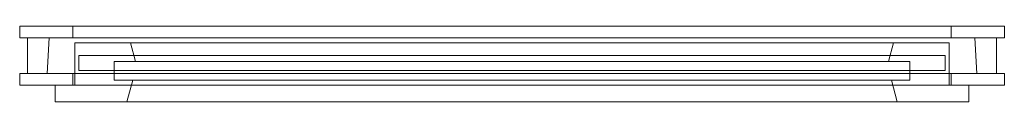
# Model space of a CAD drawing. Header units: millimetres. Extents: x -1287 to -287, y 393 to 470.
import ezdxf

# ---------------------------------------------------------------- set-up
doc = ezdxf.new("R2010")
doc.units = ezdxf.units.MM
doc.layers.add('A-GLAZ', color=151, linetype='Continuous', lineweight=9)

# ---------------------------------------------------------------- blocks, each defined once
blk = doc.blocks.new('4_1 REH_ED-60 H T79  - 4_1 REH_ED-60 H T79 -351338-_3D_')
at = {"layer": 'A-GLAZ'}
mesh = blk.add_polyface(dxfattribs=at)
corners = [(364, 100, 236), (-564, 100, 236), (-564, 117, 236), (364, 117, 236)]
mesh.append_faces([[corners[k] for k in face] for face in [(0, 1, 2, 3)]])
mesh = blk.add_polyface(dxfattribs=at)
corners = [(-564, 100, 236), (-564, 100, 1464), (-564, 117, 1464), (-564, 117, 236)]
mesh.append_faces([[corners[k] for k in face] for face in [(0, 1, 2, 3)]])
mesh = blk.add_polyface(dxfattribs=at)
corners = [(-564, 100, 1464), (364, 100, 1464), (364, 117, 1464), (-564, 117, 1464)]
mesh.append_faces([[corners[k] for k in face] for face in [(0, 1, 2, 3)]])
mesh = blk.add_polyface(dxfattribs=at)
corners = [(364, 117, 236), (-564, 117, 236), (-564, 117, 1464), (364, 117, 1464), (291.3, 117, 1391.3), (-491.3, 117, 1391.3), (-491.3, 117, 308.7), (291.3, 117, 308.7)]
mesh.append_faces([[corners[k] for k in face] for face in [(2, 5, 6, 1), (1, 6, 7, 0)]], dxfattribs={"vtx0": -1, "vtx2": -1})
mesh.append_faces([[corners[k] for k in face] for face in [(4, 5, 2, 3), (7, 4, 3, 0)]], dxfattribs={"vtx1": -1, "vtx3": -1})
mesh = blk.add_polyface(dxfattribs=at)
corners = [(291.3, 117, 308.7), (-491.3, 117, 308.7), (-485.3, 95, 314.7), (285.3, 95, 314.7)]
mesh.append_faces([[corners[k] for k in face] for face in [(0, 1, 2, 3)]])
mesh = blk.add_polyface(dxfattribs=at)
corners = [(-491.3, 117, 308.7), (-491.3, 117, 1391.3), (-485.3, 95, 1385.3), (-485.3, 95, 314.7)]
mesh.append_faces([[corners[k] for k in face] for face in [(0, 1, 2, 3)]])
mesh = blk.add_polyface(dxfattribs=at)
corners = [(-491.3, 117, 1391.3), (291.3, 117, 1391.3), (285.3, 95, 1385.3), (-485.3, 95, 1385.3)]
mesh.append_faces([[corners[k] for k in face] for face in [(0, 1, 2, 3)]])
mesh = blk.add_polyface(dxfattribs=at)
corners = [(291.3, 117, 1391.3), (291.3, 117, 308.7), (285.3, 95, 314.7), (285.3, 95, 1385.3)]
mesh.append_faces([[corners[k] for k in face] for face in [(0, 1, 2, 3)]])
mesh = blk.add_polyface(dxfattribs=at)
corners = [(364, 100, 1464), (364, 100, 236), (364, 117, 236), (364, 117, 1464)]
mesh.append_faces([[corners[k] for k in face] for face in [(0, 1, 2, 3)]])
mesh = blk.add_polyface(dxfattribs=at)
corners = [(-600, 100, 200), (400, 100, 200), (400, 88, 200), (-600, 88, 200)]
mesh.append_faces([[corners[k] for k in face] for face in [(0, 1, 2, 3)]])
mesh = blk.add_polyface(dxfattribs=at)
corners = [(400, 100, 1500), (-600, 100, 1500), (-600, 88, 1500), (400, 88, 1500)]
mesh.append_faces([[corners[k] for k in face] for face in [(0, 1, 2, 3)]])
mesh = blk.add_polyface(dxfattribs=at)
corners = [(-600, 100, 200), (-600, 100, 1500), (400, 100, 1500), (400, 100, 200), (346, 100, 254), (346, 100, 1446), (-546, 100, 1446), (-546, 100, 254)]
mesh.append_faces([[corners[k] for k in face] for face in [(2, 5, 6, 1), (1, 6, 7, 0)]], dxfattribs={"vtx0": -1, "vtx2": -1})
mesh.append_faces([[corners[k] for k in face] for face in [(4, 5, 2, 3), (7, 4, 3, 0)]], dxfattribs={"vtx1": -1, "vtx3": -1})
mesh = blk.add_polyface(dxfattribs=at)
corners = [(-600, 100, 1500), (-600, 100, 200), (-600, 88, 200), (-600, 88, 1500)]
mesh.append_faces([[corners[k] for k in face] for face in [(0, 1, 2, 3)]])
mesh = blk.add_polyface(dxfattribs=at)
corners = [(364, 100, 1464), (-564, 100, 1464), (-564, 100, 236), (364, 100, 236), (344, 100, 256), (-544, 100, 256), (-544, 100, 1444), (344, 100, 1444)]
mesh.append_faces([[corners[k] for k in face] for face in [(2, 5, 6, 1), (1, 6, 7, 0)]], dxfattribs={"vtx0": -1, "vtx2": -1})
mesh.append_faces([[corners[k] for k in face] for face in [(4, 5, 2, 3), (7, 4, 3, 0)]], dxfattribs={"vtx1": -1, "vtx3": -1})
mesh = blk.add_polyface(dxfattribs=at)
corners = [(-546, 88, 254), (346, 88, 254), (346, 100, 254), (-546, 100, 254)]
mesh.append_faces([[corners[k] for k in face] for face in [(0, 1, 2, 3)]])
mesh = blk.add_polyface(dxfattribs=at)
corners = [(346, 88, 1446), (-546, 88, 1446), (-546, 100, 1446), (346, 100, 1446)]
mesh.append_faces([[corners[k] for k in face] for face in [(0, 1, 2, 3)]])
mesh = blk.add_polyface(dxfattribs=at)
corners = [(-546, 88, 1446), (-546, 88, 254), (-546, 100, 254), (-546, 100, 1446)]
mesh.append_faces([[corners[k] for k in face] for face in [(0, 1, 2, 3)]])
mesh = blk.add_polyface(dxfattribs=at)
corners = [(344, 57, 256), (-544, 57, 256), (-544, 100, 256), (344, 100, 256)]
mesh.append_faces([[corners[k] for k in face] for face in [(0, 1, 2, 3)]])
mesh = blk.add_polyface(dxfattribs=at)
corners = [(-544, 57, 256), (-544, 57, 1444), (-544, 100, 1444), (-544, 100, 256)]
mesh.append_faces([[corners[k] for k in face] for face in [(0, 1, 2, 3)]])
mesh = blk.add_polyface(dxfattribs=at)
corners = [(-544, 57, 1444), (344, 57, 1444), (344, 100, 1444), (-544, 100, 1444)]
mesh.append_faces([[corners[k] for k in face] for face in [(0, 1, 2, 3)]])
mesh = blk.add_polyface(dxfattribs=at)
corners = [(304, 95, 296), (-504, 95, 296), (-504, 76, 296), (304, 76, 296)]
mesh.append_faces([[corners[k] for k in face] for face in [(0, 1, 2, 3)]])
mesh = blk.add_polyface(dxfattribs=at)
corners = [(-504, 95, 296), (-504, 95, 1404), (-504, 76, 1404), (-504, 76, 296)]
mesh.append_faces([[corners[k] for k in face] for face in [(0, 1, 2, 3)]])
mesh = blk.add_polyface(dxfattribs=at)
corners = [(304, 95, 1404), (-504, 95, 1404), (-504, 95, 296), (304, 95, 296), (285.3, 95, 314.7), (-485.3, 95, 314.7), (-485.3, 95, 1385.3), (285.3, 95, 1385.3)]
mesh.append_faces([[corners[k] for k in face] for face in [(2, 5, 6, 1), (1, 6, 7, 0)]], dxfattribs={"vtx0": -1, "vtx2": -1})
mesh.append_faces([[corners[k] for k in face] for face in [(4, 5, 2, 3), (7, 4, 3, 0)]], dxfattribs={"vtx1": -1, "vtx3": -1})
mesh = blk.add_polyface(dxfattribs=at)
corners = [(-504, 95, 1404), (304, 95, 1404), (304, 76, 1404), (-504, 76, 1404)]
mesh.append_faces([[corners[k] for k in face] for face in [(0, 1, 2, 3)]])
mesh = blk.add_polyface(dxfattribs=at)
corners = [(304, 95, 1404), (304, 95, 296), (304, 76, 296), (304, 76, 1404)]
mesh.append_faces([[corners[k] for k in face] for face in [(0, 1, 2, 3)]])
mesh = blk.add_polyface(dxfattribs=at)
corners = [(344, 57, 1444), (344, 57, 256), (344, 100, 256), (344, 100, 1444)]
mesh.append_faces([[corners[k] for k in face] for face in [(0, 1, 2, 3)]])
mesh = blk.add_polyface(dxfattribs=at)
corners = [(346, 88, 254), (346, 88, 1446), (346, 100, 1446), (346, 100, 254)]
mesh.append_faces([[corners[k] for k in face] for face in [(0, 1, 2, 3)]])
mesh = blk.add_polyface(dxfattribs=at)
corners = [(400, 100, 200), (400, 100, 1500), (400, 88, 1500), (400, 88, 200)]
mesh.append_faces([[corners[k] for k in face] for face in [(0, 1, 2, 3)]])
mesh = blk.add_polyface(dxfattribs=at)
corners = [(400, 88, 200), (400, 88, 1500), (-600, 88, 1500), (-600, 88, 200), (-592, 88, 208), (-592, 88, 1492), (392, 88, 1492), (392, 88, 208)]
mesh.append_faces([[corners[k] for k in face] for face in [(2, 5, 6, 1), (1, 6, 7, 0)]], dxfattribs={"vtx0": -1, "vtx2": -1})
mesh.append_faces([[corners[k] for k in face] for face in [(4, 5, 2, 3), (7, 4, 3, 0)]], dxfattribs={"vtx1": -1, "vtx3": -1})
mesh = blk.add_polyface(dxfattribs=at)
corners = [(-592, 88, 208), (392, 88, 208), (392, 52, 208), (-592, 52, 208)]
mesh.append_faces([[corners[k] for k in face] for face in [(0, 1, 2, 3)]])
mesh = blk.add_polyface(dxfattribs=at)
corners = [(392, 88, 1492), (-592, 88, 1492), (-592, 52, 1492), (392, 52, 1492)]
mesh.append_faces([[corners[k] for k in face] for face in [(0, 1, 2, 3)]])
mesh = blk.add_polyface(dxfattribs=at)
corners = [(-592, 88, 1492), (-592, 88, 208), (-592, 52, 208), (-592, 52, 1492)]
mesh.append_faces([[corners[k] for k in face] for face in [(0, 1, 2, 3)]])
mesh = blk.add_polyface(dxfattribs=at)
corners = [(-570, 52, 230), (370, 52, 230), (372.2, 88, 227.8), (-572.2, 88, 227.8)]
mesh.append_faces([[corners[k] for k in face] for face in [(0, 1, 2, 3)]])
mesh = blk.add_polyface(dxfattribs=at)
corners = [(370, 52, 1470), (-570, 52, 1470), (-572.2, 88, 1472.2), (372.2, 88, 1472.2)]
mesh.append_faces([[corners[k] for k in face] for face in [(0, 1, 2, 3)]])
mesh = blk.add_polyface(dxfattribs=at)
corners = [(-570, 52, 1470), (-570, 52, 230), (-572.2, 88, 227.8), (-572.2, 88, 1472.2)]
mesh.append_faces([[corners[k] for k in face] for face in [(0, 1, 2, 3)]])
mesh = blk.add_polyface(dxfattribs=at)
corners = [(372.2, 88, 227.8), (372.2, 88, 1472.2), (-572.2, 88, 1472.2), (-572.2, 88, 227.8), (-546, 88, 254), (-546, 88, 1446), (346, 88, 1446), (346, 88, 254)]
mesh.append_faces([[corners[k] for k in face] for face in [(2, 5, 6, 1), (1, 6, 7, 0)]], dxfattribs={"vtx0": -1, "vtx2": -1})
mesh.append_faces([[corners[k] for k in face] for face in [(4, 5, 2, 3), (7, 4, 3, 0)]], dxfattribs={"vtx1": -1, "vtx3": -1})
at = {"layer": 'A-GLAZ', "transparency": 33554496}
mesh = blk.add_polyface(dxfattribs=at)
corners = [(340, 85, 1440), (340, 85, 260), (-540, 85, 260), (-540, 85, 1440)]
mesh.append_faces([[corners[k] for k in face] for face in [(0, 1, 2, 3)]])
mesh = blk.add_polyface(dxfattribs=at)
corners = [(-540, 85, 1440), (-540, 70, 1440), (340, 70, 1440), (340, 85, 1440)]
mesh.append_faces([[corners[k] for k in face] for face in [(0, 1, 2, 3)]])
mesh = blk.add_polyface(dxfattribs=at)
corners = [(340, 85, 260), (340, 70, 260), (-540, 70, 260), (-540, 85, 260)]
mesh.append_faces([[corners[k] for k in face] for face in [(0, 1, 2, 3)]])
mesh = blk.add_polyface(dxfattribs=at)
corners = [(-540, 85, 260), (-540, 70, 260), (-540, 70, 1440), (-540, 85, 1440)]
mesh.append_faces([[corners[k] for k in face] for face in [(0, 1, 2, 3)]])
mesh = blk.add_polyface(dxfattribs=at)
corners = [(340, 85, 1440), (340, 70, 1440), (340, 70, 260), (340, 85, 260)]
mesh.append_faces([[corners[k] for k in face] for face in [(0, 1, 2, 3)]])
at = {"layer": 'A-GLAZ'}
mesh = blk.add_polyface(dxfattribs=at)
corners = [(370, 52, 230), (370, 52, 1470), (372.2, 88, 1472.2), (372.2, 88, 227.8)]
mesh.append_faces([[corners[k] for k in face] for face in [(0, 1, 2, 3)]])
mesh = blk.add_polyface(dxfattribs=at)
corners = [(392, 88, 208), (392, 88, 1492), (392, 52, 1492), (392, 52, 208)]
mesh.append_faces([[corners[k] for k in face] for face in [(0, 1, 2, 3)]])
mesh = blk.add_polyface(dxfattribs=at)
corners = [(304, 76, 296), (-504, 76, 296), (-504, 76, 1404), (304, 76, 1404), (282.3, 76, 1382.3), (-482.3, 76, 1382.3), (-482.3, 76, 317.7), (282.3, 76, 317.7)]
mesh.append_faces([[corners[k] for k in face] for face in [(2, 5, 6, 1), (1, 6, 7, 0)]], dxfattribs={"vtx0": -1, "vtx2": -1})
mesh.append_faces([[corners[k] for k in face] for face in [(4, 5, 2, 3), (7, 4, 3, 0)]], dxfattribs={"vtx1": -1, "vtx3": -1})
mesh = blk.add_polyface(dxfattribs=at)
corners = [(282.3, 76, 317.7), (-482.3, 76, 317.7), (-487.4, 57, 312.6), (287.4, 57, 312.6)]
mesh.append_faces([[corners[k] for k in face] for face in [(0, 1, 2, 3)]])
mesh = blk.add_polyface(dxfattribs=at)
corners = [(-482.3, 76, 317.7), (-482.3, 76, 1382.3), (-487.4, 57, 1387.4), (-487.4, 57, 312.6)]
mesh.append_faces([[corners[k] for k in face] for face in [(0, 1, 2, 3)]])
mesh = blk.add_polyface(dxfattribs=at)
corners = [(-482.3, 76, 1382.3), (282.3, 76, 1382.3), (287.4, 57, 1387.4), (-487.4, 57, 1387.4)]
mesh.append_faces([[corners[k] for k in face] for face in [(0, 1, 2, 3)]])
mesh = blk.add_polyface(dxfattribs=at)
corners = [(282.3, 76, 1382.3), (282.3, 76, 317.7), (287.4, 57, 312.6), (287.4, 57, 1387.4)]
mesh.append_faces([[corners[k] for k in face] for face in [(0, 1, 2, 3)]])
at = {"layer": 'A-GLAZ', "transparency": 33554496}
mesh = blk.add_polyface(dxfattribs=at)
corners = [(-540, 70, 260), (340, 70, 260), (340, 70, 1440), (-540, 70, 1440)]
mesh.append_faces([[corners[k] for k in face] for face in [(0, 1, 2, 3)]])
at = {"layer": 'A-GLAZ'}
mesh = blk.add_polyface(dxfattribs=at)
corners = [(-600, 52, 200), (400, 52, 200), (400, 40, 200), (-600, 40, 200)]
mesh.append_faces([[corners[k] for k in face] for face in [(0, 1, 2, 3)]])
mesh = blk.add_polyface(dxfattribs=at)
corners = [(400, 52, 1500), (-600, 52, 1500), (-600, 40, 1500), (400, 40, 1500)]
mesh.append_faces([[corners[k] for k in face] for face in [(0, 1, 2, 3)]])
mesh = blk.add_polyface(dxfattribs=at)
corners = [(-600, 52, 200), (-600, 52, 1500), (400, 52, 1500), (400, 52, 200), (392, 52, 208), (392, 52, 1492), (-592, 52, 1492), (-592, 52, 208)]
mesh.append_faces([[corners[k] for k in face] for face in [(2, 5, 6, 1), (1, 6, 7, 0)]], dxfattribs={"vtx0": -1, "vtx2": -1})
mesh.append_faces([[corners[k] for k in face] for face in [(4, 5, 2, 3), (7, 4, 3, 0)]], dxfattribs={"vtx1": -1, "vtx3": -1})
mesh = blk.add_polyface(dxfattribs=at)
corners = [(-600, 52, 1500), (-600, 52, 200), (-600, 40, 200), (-600, 40, 1500)]
mesh.append_faces([[corners[k] for k in face] for face in [(0, 1, 2, 3)]])
mesh = blk.add_polyface(dxfattribs=at)
corners = [(-570, 52, 230), (-570, 52, 1470), (370, 52, 1470), (370, 52, 230), (346, 52, 254), (346, 52, 1446), (-546, 52, 1446), (-546, 52, 254)]
mesh.append_faces([[corners[k] for k in face] for face in [(2, 5, 6, 1), (1, 6, 7, 0)]], dxfattribs={"vtx0": -1, "vtx2": -1})
mesh.append_faces([[corners[k] for k in face] for face in [(4, 5, 2, 3), (7, 4, 3, 0)]], dxfattribs={"vtx1": -1, "vtx3": -1})
mesh = blk.add_polyface(dxfattribs=at)
corners = [(-546, 40, 254), (346, 40, 254), (346, 52, 254), (-546, 52, 254)]
mesh.append_faces([[corners[k] for k in face] for face in [(0, 1, 2, 3)]])
mesh = blk.add_polyface(dxfattribs=at)
corners = [(346, 40, 1446), (-546, 40, 1446), (-546, 52, 1446), (346, 52, 1446)]
mesh.append_faces([[corners[k] for k in face] for face in [(0, 1, 2, 3)]])
mesh = blk.add_polyface(dxfattribs=at)
corners = [(-546, 40, 1446), (-546, 40, 254), (-546, 52, 254), (-546, 52, 1446)]
mesh.append_faces([[corners[k] for k in face] for face in [(0, 1, 2, 3)]])
mesh = blk.add_polyface(dxfattribs=at)
corners = [(344, 57, 1444), (-544, 57, 1444), (-544, 57, 256), (344, 57, 256), (287.4, 57, 312.6), (-487.4, 57, 312.6), (-487.4, 57, 1387.4), (287.4, 57, 1387.4)]
mesh.append_faces([[corners[k] for k in face] for face in [(2, 5, 6, 1), (1, 6, 7, 0)]], dxfattribs={"vtx0": -1, "vtx2": -1})
mesh.append_faces([[corners[k] for k in face] for face in [(4, 5, 2, 3), (7, 4, 3, 0)]], dxfattribs={"vtx1": -1, "vtx3": -1})
mesh = blk.add_polyface(dxfattribs=at)
corners = [(346, 40, 254), (346, 40, 1446), (346, 52, 1446), (346, 52, 254)]
mesh.append_faces([[corners[k] for k in face] for face in [(0, 1, 2, 3)]])
mesh = blk.add_polyface(dxfattribs=at)
corners = [(400, 52, 200), (400, 52, 1500), (400, 40, 1500), (400, 40, 200)]
mesh.append_faces([[corners[k] for k in face] for face in [(0, 1, 2, 3)]])
mesh = blk.add_polyface(dxfattribs=at)
corners = [(400, 40, 200), (400, 40, 1500), (-600, 40, 1500), (-600, 40, 200), (-546, 40, 254), (-546, 40, 1446), (346, 40, 1446), (346, 40, 254)]
mesh.append_faces([[corners[k] for k in face] for face in [(2, 5, 6, 1), (1, 6, 7, 0)]], dxfattribs={"vtx0": -1, "vtx2": -1})
mesh.append_faces([[corners[k] for k in face] for face in [(4, 5, 2, 3), (7, 4, 3, 0)]], dxfattribs={"vtx1": -1, "vtx3": -1})

msp = doc.modelspace()

# ---------------------------------------------------------------- block references
at = {"layer": 'A-GLAZ', "rotation": 180}
msp.add_blockref('4_1 REH_ED-60 H T79  - 4_1 REH_ED-60 H T79 -351338-_3D_', (-887.3, 509.8, 2099.2), dxfattribs=at)

doc.saveas('drawing.dxf')
